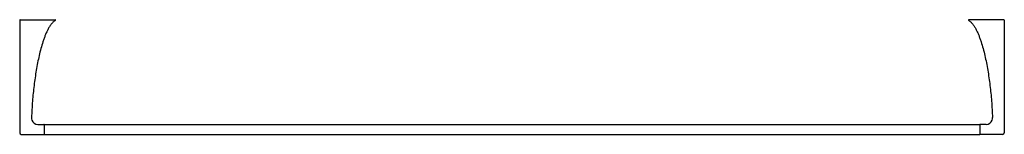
# Model space of a CAD drawing. Header units: millimetres. Extents: x 3857.692 to 3858.292, y 1823.625 to 1823.695.
import ezdxf

# ---------------------------------------------------------------- set-up
doc = ezdxf.new("R2010")
doc.units = ezdxf.units.MM
doc.layers.add('SANINDUSA', color=3, linetype='Continuous')

msp = doc.modelspace()

# ---------------------------------------------------------------- linework, layer by layer
at = {"layer": 'SANINDUSA'}
for p, q in [((3857.69187, 1823.69444), (3857.69187, 1823.62569)), ((3857.69212, 1823.69469), (3857.71347, 1823.69469)), ((3858.29162, 1823.69469), (3858.27028, 1823.69469)), ((3858.29187, 1823.69444), (3858.29187, 1823.62569)), ((3857.70292, 1823.63069), (3857.70667, 1823.63069)), ((3857.70687, 1823.63069), (3857.70687, 1823.62469)), ((3857.70687, 1823.63069), (3858.27687, 1823.63069)), ((3858.27687, 1823.63069), (3858.27687, 1823.62469)), ((3858.28083, 1823.63069), (3858.27707, 1823.63069)), ((3857.69287, 1823.62469), (3857.70667, 1823.62469)), ((3857.70687, 1823.62469), (3858.27687, 1823.62469)), ((3858.29087, 1823.62469), (3858.27707, 1823.62469))]:
    msp.add_line(p, q, dxfattribs=at)
for centre, radius, start, end in [((3857.69212, 1823.69444), 0.00025, 90, 180), ((3857.71347, 1823.69444), 0.00025, 298.89003, 90), ((3858.27028, 1823.69444), 0.00025, 90, 241.10997), ((3858.29162, 1823.69444), 0.00025, 0, 90), ((3857.70407, 1823.63469), 0.005, 177.72904, 195.82461), ((3858.27968, 1823.63469), 0.005, 344.17644, 2.27096), ((3857.70292, 1823.63454), 0.00385, 198.37235, 270), ((3857.70667, 1823.63049), 0.0002, 11.25, 90), ((3858.27707, 1823.63049), 0.0002, 90, 168.75), ((3858.28083, 1823.63454), 0.00385, 270, 341.62765), ((3857.69287, 1823.62569), 0.001, 180, 270), ((3857.70667, 1823.62489), 0.0002, 270, 348.75), ((3858.27707, 1823.62489), 0.0002, 191.25, 270), ((3858.29087, 1823.62569), 0.001, 270, 0)]:
    msp.add_arc(centre, radius, start, end, dxfattribs=at)
for points in [[(3857.71359, 1823.69423), (3857.71333, 1823.69409), (3857.71281, 1823.69374), (3857.7121, 1823.69311), (3857.71143, 1823.69237), (3857.71081, 1823.69159), (3857.71005, 1823.69048), (3857.70921, 1823.68902), (3857.7083, 1823.68718), (3857.70748, 1823.68526), (3857.70672, 1823.68328), (3857.7058, 1823.68058), (3857.70477, 1823.6771), (3857.7037, 1823.67279), (3857.70276, 1823.66836), (3857.70194, 1823.66384), (3857.70122, 1823.65922), (3857.7004, 1823.65296), (3857.69961, 1823.64492), (3857.69921, 1823.63828), (3857.69908, 1823.63489)], [(3858.27016, 1823.69423), (3858.27041, 1823.69409), (3858.27094, 1823.69374), (3858.27165, 1823.69311), (3858.27232, 1823.69237), (3858.27294, 1823.69159), (3858.27369, 1823.69048), (3858.27454, 1823.68902), (3858.27545, 1823.68718), (3858.27627, 1823.68526), (3858.27703, 1823.68328), (3858.27795, 1823.68058), (3858.27898, 1823.6771), (3858.28005, 1823.67279), (3858.28099, 1823.66836), (3858.28181, 1823.66384), (3858.28253, 1823.65922), (3858.28335, 1823.65296), (3858.28414, 1823.64492), (3858.28454, 1823.63828), (3858.28467, 1823.63489)]]:
    msp.add_open_spline(points, degree=3, knots=[0, 0, 0, 0, 0.014813, 0.033042, 0.05127, 0.069499, 0.087728, 0.124186, 0.160644, 0.197101, 0.233559, 0.270017, 0.342932, 0.415848, 0.488763, 0.561678, 0.634594, 0.707509, 0.85334, 1, 1, 1, 1], dxfattribs=at)

doc.saveas('drawing.dxf')
